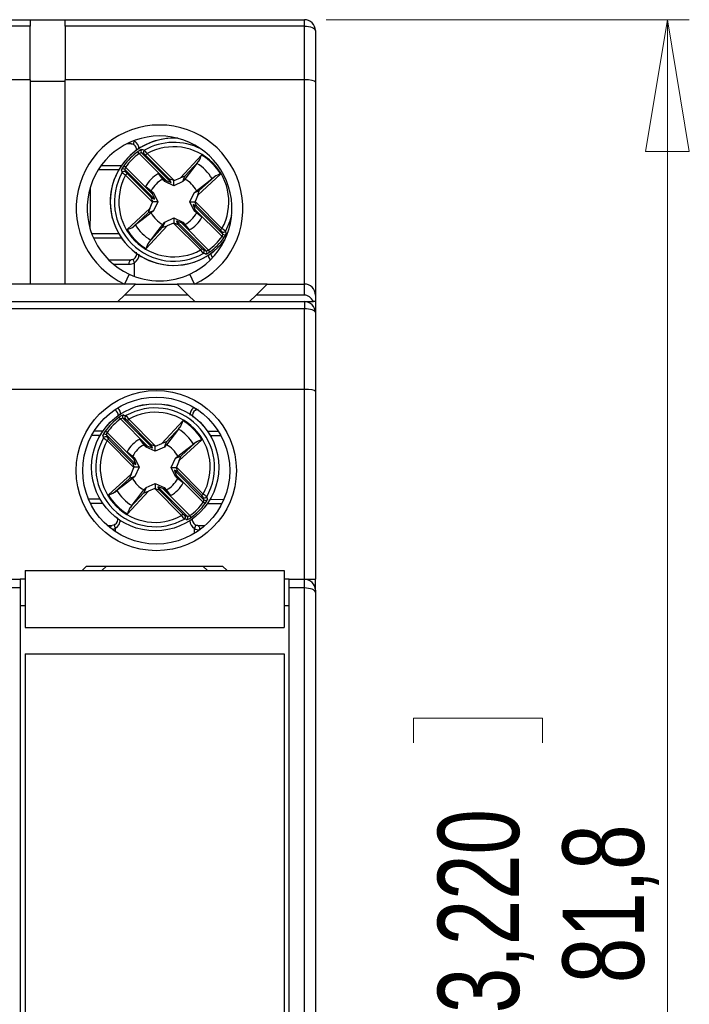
# Model space of a CAD drawing. Header units: millimetres. Extents: x 0 to 420, y 0 to 297.
# Tile 14 of 16: x 211 to 241, y 210 to 255. Entities that reach past the tile are written whole.
import ezdxf

# ---------------------------------------------------------------- set-up
doc = ezdxf.new("R2010")
doc.units = ezdxf.units.MM
doc.styles.add('SLDTEXTSTYLE3', font='TXT', dxfattribs={"width": 0.75})
doc.dimstyles.new('SLDDIMSTYLE0', dxfattribs={"dimtxt": 3.704167, "dimasz": 6, "dimexe": 0, "dimexo": 0.0625, "dimgap": 0.926042, "dimtad": 1, "dimdec": 1, "dimrnd": 1e-09, "dimzin": 12, "dimdsep": 46, "dimtxsty": 'SLDTEXTSTYLE3', "dimblk1": 'CLOSED', "dimblk2": 'CLOSED', "dimsah": 1, "dimcen": 0.09, "dimadec": 0, "dimazin": 3, "dimtfac": 1, "dimtdec": 1, "dimtofl": 0, "dimtmove": 0, "dimatfit": 3, "dimldrblk": 'CLOSED', "dimfxl": 0, "dimfrac": 2, "dimtolj": 1, "dimtzin": 12, "dimarcsym": 0})

# ---------------------------------------------------------------- blocks, each defined once
blk = doc.blocks.new('_CLOSED')
at = {"color": 0, "linetype": 'ByBlock', "lineweight": -2}
for p, q in [((-1, 0.166667), (0, 0)), ((-1, 0.166667), (-1, -0.166667)), ((0, 0), (-1, -0.166667)), ((0, 0), (-1, 0))]:
    blk.add_line(p, q, dxfattribs=at)
blk = doc.blocks.new('_D')
at = {"color": 7, "linetype": 'Continuous', "lineweight": 18}
for p, q in [((224.712, 255.324), (241.257, 255.324)), ((240.257, 173.524), (240.257, 255.324)), ((228.682, 222.359), (228.682, 223.486)), ((228.682, 223.486), (234.567, 223.486)), ((234.567, 223.486), (234.567, 222.359)), ((228.682, 210.046), (228.682, 208.92)), ((234.567, 208.92), (234.567, 210.046)), ((228.682, 208.92), (234.567, 208.92)), ((224.712, 173.524), (241.257, 173.524))]:
    blk.add_line(p, q, dxfattribs=at)
at = {"color": 7, "linetype": 'Continuous', "lineweight": 18, "xscale": 6, "yscale": 6}
for p, rotation in [((240.257, 255.324, 28.24), 90.0000000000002), ((240.257, 173.524, 28.24), 270.0000000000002)]:
    blk.add_blockref('_CLOSED', p, dxfattribs=dict(at, rotation=rotation))
at = {"color": 7, "linetype": 'Continuous', "lineweight": 18, "char_height": 3.7042, "attachment_point": 1, "rotation": 90, "style": 'SLDTEXTSTYLE3'}
for s, insert in [('3,220', (229.792, 210.046)), ('81,8', (235.482, 211.415))]:
    blk.add_mtext(s, dxfattribs=dict(at, insert=insert))

msp = doc.modelspace()

# ---------------------------------------------------------------- linework, layer by layer
at = {"color": 7, "linetype": 'Continuous', "lineweight": 25}
for p, q in [((202.612, 255.324), (211.212, 255.324)), ((211.212, 255.036), (202.612, 255.036)), ((211.212, 255.324), (212.812, 255.324)), ((211.212, 255.324), (211.212, 255.036)), ((211.212, 252.59), (211.212, 255.036)), ((212.812, 255.324), (223.712, 255.324)), ((212.812, 255.036), (212.812, 255.324)), ((223.712, 255.036), (212.812, 255.036)), ((212.812, 255.036), (212.812, 252.59)), ((223.712, 255.036), (223.712, 255.324)), ((223.712, 252.59), (223.712, 255.036)), ((224.212, 254.824), (224.212, 252.48)), ((211.212, 252.59), (202.612, 252.59)), ((211.212, 252.59), (211.212, 243.274)), ((211.212, 252.524), (212.812, 252.524)), ((223.712, 252.59), (212.812, 252.59)), ((212.812, 243.274), (212.812, 252.59)), ((223.712, 243.274), (223.712, 252.59)), ((224.212, 252.48), (224.212, 242.774)), ((215.812, 249.674), (215.633, 249.674)), ((216.179, 249.223), (216.121, 249.304)), ((217.412, 247.99), (216.179, 249.223)), ((216.29, 249.253), (217.634, 247.909)), ((216.4, 249.219), (216.29, 249.253)), ((216.478, 249.149), (216.549, 249.219)), ((217.572, 248.056), (216.478, 249.149)), ((216.549, 249.219), (217.775, 247.994)), ((218.069, 248.115), (219.021, 249.153)), ((214.449, 248.674), (215.377, 248.674)), ((215.563, 248.607), (215.482, 248.665)), ((218.817, 248.77), (218.268, 248.051)), ((218.906, 248.88), (218.271, 248.187)), ((215.533, 248.496), (215.567, 248.386)), ((216.877, 247.152), (215.533, 248.496)), ((215.563, 248.607), (216.796, 247.374)), ((215.567, 248.237), (215.637, 248.308)), ((216.793, 247.011), (215.567, 248.237)), ((215.637, 248.308), (216.731, 247.215)), ((217.255, 248.051), (217.06, 248.307)), ((217.06, 248.307), (217.314, 248.03)), ((218.177, 247.946), (218.271, 248.187)), ((219.89, 248.283), (218.852, 247.332)), ((218.924, 247.534), (219.617, 248.169)), ((216.479, 247.726), (216.735, 247.531)), ((216.756, 247.472), (216.479, 247.726)), ((217.347, 247.946), (217.314, 248.03)), ((217.314, 248.03), (217.412, 247.99)), ((217.762, 247.759), (217.347, 247.946)), ((217.634, 247.909), (217.572, 248.056)), ((217.762, 247.759), (217.762, 247.988)), ((218.177, 247.946), (217.762, 247.759)), ((217.775, 247.994), (218.069, 248.115)), ((216.735, 247.531), (216.84, 247.439)), ((216.796, 247.374), (216.756, 247.472)), ((216.84, 247.439), (216.756, 247.472)), ((216.84, 247.439), (217.027, 247.024)), ((218.497, 247.024), (218.684, 247.439)), ((218.684, 247.439), (218.924, 247.534)), ((218.684, 247.439), (218.789, 247.531)), ((218.852, 247.332), (218.731, 247.037)), ((216.671, 246.717), (216.793, 247.011)), ((216.731, 247.215), (216.877, 247.152)), ((217.027, 247.024), (216.798, 247.024)), ((217.027, 247.024), (216.84, 246.609)), ((218.497, 247.024), (218.725, 247.024)), ((218.684, 246.609), (218.497, 247.024)), ((218.793, 246.834), (218.647, 246.896)), ((218.647, 246.896), (219.99, 245.553)), ((218.731, 247.037), (219.957, 245.811)), ((219.886, 245.741), (218.793, 246.834)), ((215.633, 245.765), (216.671, 246.717)), ((216.599, 246.515), (215.906, 245.88)), ((216.84, 246.609), (216.599, 246.515)), ((216.84, 246.609), (216.735, 246.518)), ((218.684, 246.609), (218.768, 246.576)), ((218.789, 246.518), (218.684, 246.609)), ((218.727, 246.675), (218.768, 246.576)), ((219.96, 245.442), (218.727, 246.675)), ((218.768, 246.576), (219.045, 246.322)), ((219.045, 246.322), (218.789, 246.518)), ((217.454, 245.934), (216.503, 244.896)), ((217.347, 246.102), (217.253, 245.862)), ((217.255, 245.997), (217.347, 246.102)), ((217.347, 246.102), (217.762, 246.289)), ((217.749, 246.055), (217.454, 245.934)), ((218.975, 244.829), (217.749, 246.055)), ((217.762, 246.289), (217.762, 246.061)), ((217.762, 246.289), (218.177, 246.102)), ((217.89, 246.139), (217.952, 245.993)), ((219.233, 244.796), (217.89, 246.139)), ((217.952, 245.993), (219.045, 244.9)), ((218.21, 246.018), (218.111, 246.059)), ((218.111, 246.059), (219.344, 244.826)), ((218.177, 246.102), (218.21, 246.018)), ((218.177, 246.102), (218.268, 245.997)), ((218.464, 245.741), (218.21, 246.018)), ((218.268, 245.997), (218.464, 245.741)), ((216.617, 245.169), (217.253, 245.862)), ((219.957, 245.811), (219.886, 245.741)), ((219.99, 245.553), (219.957, 245.663)), ((215.377, 245.374), (214.1, 245.374)), ((220.041, 245.383), (219.96, 245.442)), ((219.045, 244.9), (218.975, 244.829)), ((219.123, 244.829), (219.233, 244.796)), ((219.403, 244.745), (219.344, 244.826)), ((214.795, 244.374), (215.812, 244.374)), ((215.728, 243.728), (215.519, 243.274)), ((218.705, 243.274), (218.495, 243.728)), ((216.012, 243.274), (207.812, 243.274)), ((215.512, 242.774), (216.012, 243.274)), ((216.012, 243.274), (217.912, 243.274)), ((217.912, 243.274), (218.412, 242.774)), ((222.012, 243.274), (217.912, 243.274)), ((221.512, 242.774), (222.012, 243.274)), ((222.012, 243.274), (223.712, 243.274)), ((223.712, 242.774), (223.712, 243.274)), ((215.512, 242.774), (215.212, 242.474)), ((218.412, 242.774), (215.512, 242.774)), ((218.712, 242.474), (218.412, 242.774)), ((221.512, 242.774), (221.212, 242.474)), ((223.712, 242.774), (221.512, 242.774)), ((224.212, 242.774), (224.212, 242.474)), ((179.912, 242.474), (223.712, 242.474)), ((223.712, 242.474), (224.121, 242.474)), ((223.712, 242.474), (223.712, 242.15)), ((224.212, 242.474), (224.121, 242.474)), ((224.212, 242.474), (224.212, 241.974)), ((223.712, 242.15), (179.912, 242.15)), ((223.712, 238.474), (223.712, 242.15)), ((224.212, 241.974), (224.212, 238.384)), ((223.712, 238.474), (179.912, 238.474)), ((223.712, 229.824), (223.712, 238.474)), ((224.212, 238.384), (224.212, 229.824)), ((215.335, 237.126), (215.277, 237.207)), ((216.565, 235.889), (215.335, 237.126)), ((215.447, 237.155), (216.786, 235.808)), ((215.557, 237.122), (215.447, 237.155)), ((215.634, 237.051), (215.705, 237.121)), ((216.725, 235.954), (215.634, 237.051)), ((215.705, 237.121), (216.928, 235.892)), ((217.223, 236.012), (218.177, 237.047)), ((214.14, 236.581), (214.532, 236.58)), ((214.718, 236.512), (214.637, 236.57)), ((214.718, 236.512), (215.947, 235.275)), ((217.972, 236.665), (217.421, 235.948)), ((218.061, 236.775), (217.424, 236.083)), ((219.301, 236.566), (219.793, 236.564)), ((214.687, 236.401), (214.721, 236.29)), ((216.027, 235.053), (214.687, 236.401)), ((214.72, 236.142), (214.791, 236.212)), ((215.943, 234.912), (214.72, 236.142)), ((214.791, 236.212), (215.881, 235.116)), ((216.213, 236.208), (216.467, 235.93)), ((216.408, 235.951), (216.213, 236.208)), ((217.33, 235.843), (217.424, 236.083)), ((219.044, 236.176), (218.003, 235.227)), ((218.075, 235.428), (218.771, 236.062)), ((215.907, 235.374), (215.631, 235.628)), ((215.631, 235.628), (215.886, 235.432)), ((216.499, 235.846), (216.467, 235.93)), ((216.467, 235.93), (216.565, 235.889)), ((216.914, 235.658), (216.499, 235.846)), ((216.786, 235.808), (216.725, 235.954)), ((216.914, 235.658), (216.915, 235.886)), ((217.33, 235.843), (216.914, 235.658)), ((216.928, 235.892), (217.223, 236.012)), ((215.886, 235.432), (215.991, 235.34)), ((215.947, 235.275), (215.907, 235.374)), ((215.991, 235.34), (215.907, 235.374)), ((215.991, 235.34), (216.177, 234.925)), ((217.647, 234.921), (217.835, 235.335)), ((217.835, 235.335), (218.075, 235.428)), ((217.835, 235.335), (217.94, 235.426)), ((218.003, 235.227), (217.881, 234.933)), ((215.821, 234.618), (215.943, 234.912)), ((215.881, 235.116), (216.027, 235.053)), ((216.177, 234.925), (215.948, 234.925)), ((216.177, 234.925), (215.989, 234.51)), ((217.647, 234.921), (217.875, 234.92)), ((217.832, 234.505), (217.647, 234.921)), ((217.942, 234.729), (217.796, 234.792)), ((217.796, 234.792), (219.136, 233.445)), ((217.881, 234.933), (219.103, 233.703)), ((219.033, 233.633), (217.942, 234.729)), ((214.78, 233.67), (215.821, 234.618)), ((215.748, 234.417), (215.053, 233.784)), ((215.989, 234.51), (215.748, 234.417)), ((215.989, 234.51), (215.883, 234.419)), ((217.832, 234.505), (217.916, 234.472)), ((217.937, 234.413), (217.832, 234.505)), ((217.876, 234.57), (217.916, 234.472)), ((219.106, 233.334), (217.876, 234.57)), ((217.916, 234.472), (218.193, 234.217)), ((218.193, 234.217), (217.937, 234.413)), ((216.601, 233.833), (215.647, 232.798)), ((216.494, 234.002), (216.399, 233.762)), ((216.402, 233.897), (216.494, 234.002)), ((216.494, 234.002), (216.91, 234.188)), ((216.896, 233.954), (216.601, 233.833)), ((218.118, 232.724), (216.896, 233.954)), ((216.91, 234.188), (216.909, 233.959)), ((216.91, 234.188), (217.324, 234)), ((217.037, 234.037), (217.099, 233.891)), ((218.377, 232.69), (217.037, 234.037)), ((217.099, 233.891), (218.189, 232.794)), ((217.357, 233.916), (217.259, 233.956)), ((217.259, 233.956), (218.488, 232.72)), ((217.324, 234), (217.357, 233.916)), ((217.324, 234), (217.415, 233.894)), ((217.61, 233.638), (217.357, 233.916)), ((217.415, 233.894), (217.61, 233.638)), ((215.762, 233.07), (216.399, 233.762)), ((219.103, 233.703), (219.033, 233.633)), ((219.136, 233.445), (219.103, 233.555)), ((214.522, 233.28), (213.963, 233.281)), ((219.186, 233.275), (219.106, 233.334)), ((219.952, 233.264), (219.292, 233.266)), ((218.189, 232.794), (218.118, 232.724)), ((218.267, 232.724), (218.377, 232.69)), ((218.546, 232.639), (218.488, 232.72)), ((214.727, 232.279), (214.954, 232.278)), ((218.854, 232.267), (219.182, 232.266)), ((210.987, 230.22), (210.987, 227.62)), ((210.987, 230.22), (222.787, 230.22)), ((213.583, 230.22), (213.787, 230.424)), ((213.787, 230.424), (214.687, 230.424)), ((214.687, 230.424), (214.483, 230.22)), ((214.687, 230.424), (219.087, 230.424)), ((219.291, 230.22), (219.087, 230.424)), ((219.087, 230.424), (219.987, 230.424)), ((220.191, 230.22), (219.987, 230.424)), ((222.787, 230.22), (222.787, 227.62)), ((210.262, 229.824), (210.762, 229.824)), ((210.762, 229.824), (210.762, 229.424)), ((210.987, 229.824), (210.762, 229.824)), ((223.012, 229.824), (222.787, 229.824)), ((223.012, 229.424), (223.012, 229.824)), ((223.012, 229.824), (223.712, 229.824)), ((223.712, 229.424), (223.712, 229.824)), ((223.712, 229.824), (224.212, 229.824)), ((224.212, 229.324), (224.212, 229.824)), ((210.762, 229.424), (209.862, 229.424)), ((210.762, 229.424), (210.762, 199.424)), ((223.712, 229.424), (223.012, 229.424)), ((223.012, 199.424), (223.012, 229.424)), ((223.712, 199.424), (223.712, 229.424)), ((224.212, 229.324), (224.212, 229.217)), ((224.212, 229.217), (224.212, 199.631)), ((210.762, 228.624), (210.987, 228.624)), ((222.787, 228.624), (223.012, 228.624)), ((210.987, 227.62), (222.787, 227.62)), ((210.987, 226.428), (210.987, 198.628)), ((210.987, 226.428), (222.787, 226.428)), ((222.787, 226.428), (222.787, 198.628))]:
    msp.add_line(p, q, dxfattribs=at)
at = {"color": 1, "linetype": 'Continuous', "lineweight": 25}
for p, q in [((215.946, 249.811), (215.964, 249.8)), ((215.964, 249.8), (215.964, 249.818)), ((215.25, 248.474), (214.314, 248.474)), ((214.019, 245.574), (215.25, 245.574)), ((215.726, 244.174), (215.017, 244.174)), ((215.964, 243.638), (215.964, 244.249)), ((214.404, 236.38), (214.022, 236.381)), ((219.911, 236.364), (219.427, 236.365)), ((213.871, 233.481), (214.396, 233.48)), ((219.419, 233.465), (220.045, 233.464)), ((215.105, 231.986), (215.105, 232.152)), ((218.701, 231.911), (218.702, 232.142))]:
    msp.add_line(p, q, dxfattribs=at)
at = {"color": 7, "linetype": 'Continuous', "lineweight": 25, "flags": 128}
for points in [[(223.712, 255.036), (223.809, 255.032), (223.903, 255.02), (223.99, 255), (224.065, 254.974), (224.127, 254.942), (224.174, 254.905), (224.202, 254.866), (224.212, 254.824)], [(215.812, 249.674), (215.86, 249.669), (215.936, 249.635)], [(216.309, 249.409), (216.332, 249.402), (216.422, 249.377)], [(218.817, 248.77), (218.884, 248.854), (218.906, 248.88)], [(215.409, 248.364), (215.403, 248.388), (215.377, 248.477)], [(219.617, 248.169), (219.6, 248.154), (219.508, 248.079)], [(217.347, 247.946), (217.295, 248.006), (217.255, 248.051)], [(218.268, 248.051), (218.229, 248.006), (218.177, 247.946)], [(218.789, 247.531), (219.208, 247.851), (219.508, 248.079)], [(216.735, 246.518), (216.316, 246.198), (216.016, 245.969)], [(215.906, 245.88), (215.923, 245.894), (216.016, 245.969)], [(216.707, 245.278), (216.935, 245.578), (217.255, 245.997)], [(220.114, 245.684), (220.121, 245.661), (220.146, 245.572)], [(216.707, 245.278), (216.639, 245.195), (216.617, 245.169)], [(219.215, 244.64), (219.192, 244.647), (219.102, 244.672)], [(215.726, 244.174), (215.728, 244.213), (215.733, 244.251), (215.741, 244.285), (215.751, 244.316), (215.764, 244.341), (215.779, 244.359), (215.795, 244.37), (215.812, 244.374)], [(215.936, 244.414), (215.89, 244.389), (215.812, 244.374)], [(224.212, 241.974), (224.202, 242.009), (224.174, 242.042), (224.127, 242.072), (224.065, 242.098), (223.99, 242.12), (223.903, 242.137), (223.809, 242.147), (223.712, 242.15)], [(218.745, 237.528), (218.791, 237.552), (218.869, 237.567)], [(215.466, 237.311), (215.489, 237.305), (215.579, 237.279)], [(217.972, 236.665), (218.039, 236.749), (218.061, 236.775)], [(214.563, 236.269), (214.557, 236.293), (214.532, 236.382)], [(218.771, 236.062), (218.753, 236.047), (218.661, 235.973)], [(216.499, 235.846), (216.447, 235.906), (216.408, 235.951)], [(217.421, 235.948), (217.382, 235.903), (217.33, 235.843)], [(217.94, 235.426), (218.36, 235.745), (218.661, 235.973)], [(215.883, 234.419), (215.463, 234.101), (215.163, 233.873)], [(215.053, 233.784), (215.07, 233.798), (215.163, 233.873)], [(215.852, 233.18), (216.081, 233.479), (216.402, 233.897)], [(219.26, 233.576), (219.267, 233.553), (219.292, 233.463)], [(215.852, 233.18), (215.784, 233.097), (215.762, 233.07)], [(218.358, 232.534), (218.335, 232.541), (218.245, 232.567)], [(215.079, 232.318), (215.033, 232.293), (214.954, 232.278)], [(218.854, 232.267), (218.805, 232.273), (218.729, 232.307)], [(218.854, 232.267), (218.87, 232.263), (218.887, 232.252), (218.901, 232.233), (218.914, 232.208), (218.925, 232.178), (218.933, 232.143), (218.937, 232.106), (218.939, 232.067)]]:
    msp.add_lwpolyline(points, dxfattribs=at)
at = {"color": 1, "linetype": 'Continuous', "lineweight": 25, "flags": 128}
for points in [[(215.964, 249.8), (215.947, 249.767), (215.934, 249.735), (215.925, 249.705), (215.922, 249.68), (215.923, 249.658), (215.929, 249.643), (215.936, 249.635)], [(220.396, 246.399), (220.321, 246.143), (220.114, 245.684)], [(219.427, 244.382), (219.36, 244.506), (219.344, 244.595)], [(215.964, 244.249), (215.947, 244.282), (215.934, 244.314), (215.925, 244.343), (215.922, 244.369), (215.923, 244.39), (215.929, 244.406), (215.937, 244.414)], [(215.085, 237.549), (215.086, 237.546), (215.094, 237.538)], [(214.875, 232.154), (214.875, 232.155), (214.883, 232.19), (214.894, 232.22), (214.907, 232.245), (214.922, 232.263), (214.938, 232.275), (214.954, 232.278)], [(215.105, 232.152), (215.089, 232.186), (215.076, 232.217), (215.068, 232.247), (215.064, 232.273), (215.065, 232.294), (215.071, 232.31), (215.079, 232.318)], [(218.729, 232.307), (218.737, 232.299), (218.743, 232.283), (218.744, 232.262), (218.74, 232.236), (218.732, 232.207), (218.719, 232.175), (218.702, 232.142)]]:
    msp.add_lwpolyline(points, dxfattribs=at)
at = {"color": 7, "linetype": 'Continuous', "lineweight": 25}
for centre, radius in [((216.962, 234.774), 3.65), ((216.962, 234.774), 3.35), ((216.912, 234.923), 2.9), ((216.912, 234.923), 2.899)]:
    msp.add_circle(centre, radius, dxfattribs=at)
for centre, radius, start, end in [((223.712, 254.824), 0.5, 0, 90), ((217.112, 246.724), 3.8, 294.784, 245.216), ((217.112, 246.724), 3.3, 294.784, 245.216), ((217.762, 247.024), 2.9, 86.4907, 180), ((215.774, 249.391), 0.293, 353.2998, 56.4624), ((217.762, 247.024), 2.508, 331.0781, 118.9219), ((217.762, 247.024), 2.809, 125.7498, 144.2502), ((217.762, 247.024), 2.709, 125.7498, 144.2502), ((216.506, 248.835), 0.606, 108.9262, 129.3868), ((216.289, 249.036), 0.217, 89.7593, 120.5567), ((216.362, 249.323), 0.1, 121.7574, 224.4968), ((216.472, 249.29), 0.1, 120.0913, 224.4788), ((216.017, 248.718), 0.631, 43.0173, 52.5616), ((214.842, 247.968), 2.117, 36.2344, 41.7076), ((217.977, 249.431), 1.08, 329.3376, 345.0939), ((217.762, 247.024), 2.473, 30.6058, 59.3942), ((215.918, 248.299), 0.57, 139.9468, 161.7402), ((217.762, 247.024), 2.04, 31.1435, 58.8565), ((217.762, 247.024), 2.707, 150.3316, 299.6684), ((217.762, 247.024), 2.508, 151.0781, 298.9219), ((215.463, 248.424), 0.1, 45.5032, 148.2426), ((215.496, 248.314), 0.1, 45.5212, 149.9087), ((216.402, 249.43), 1.456, 227.0501, 235.0079), ((215.707, 248.508), 0.174, 145.5687, 184.1153), ((216.019, 248.725), 0.566, 216.8844, 227.5368), ((217.762, 247.024), 1.463, 118.6836, 151.3164), ((220.168, 247.24), 1.08, 104.9061, 120.6624), ((217.762, 247.024), 1.145, 116.2477, 153.7523), ((217.762, 247.024), 1.145, 26.2477, 63.7523), ((159.907, 247.024), 54.055, 358.6886, 0.7104), ((217.762, 247.024), 2.9, 180, 323.0596), ((217.762, 247.024), 1.145, 206.2477, 243.7523), ((217.762, 247.024), 1.145, 296.2477, 333.7523), ((217.762, 247.024), 2.04, 211.1435, 238.8565), ((217.762, 247.024), 1.463, 298.6836, 331.3164), ((215.356, 246.809), 1.08, 284.9061, 300.6624), ((217.762, 247.024), 2.473, 210.6058, 239.3942), ((219.504, 245.323), 0.566, 36.8844, 47.5368), ((219.122, 244.618), 1.456, 47.0501, 55.0079), ((220.027, 245.735), 0.1, 225.5212, 329.9087), ((219.816, 245.54), 0.174, 325.5687, 4.1153), ((220.061, 245.624), 0.1, 225.5032, 328.2426), ((219.605, 245.75), 0.57, 319.9468, 341.7402), ((217.546, 244.618), 1.08, 149.3376, 165.0939), ((217.762, 247.024), 2.709, 305.7498, 324.2502), ((217.762, 247.024), 2.809, 305.7498, 324.2502), ((215.799, 244.652), 0.272, 300.2203, 17.2076), ((220.682, 246.08), 2.117, 216.2344, 221.7076), ((219.507, 245.331), 0.631, 223.0173, 232.5616), ((219.051, 244.759), 0.1, 300.0913, 44.4788), ((219.162, 244.725), 0.1, 301.7574, 44.4968), ((219.018, 245.214), 0.606, 288.9262, 309.3868), ((219.234, 245.012), 0.217, 269.7593, 300.5567), ((219.717, 244.656), 0.261, 169.7277, 217.953), ((215.725, 244.595), 0.42, 270.2192, 304.6136), ((217.112, 246.724), 3.3, 245.216, 294.784), ((223.712, 242.774), 0.5, 0, 90), ((223.712, 241.974), 0.5, 0, 90), ((214.931, 237.295), 0.293, 353.1341, 56.2968), ((216.912, 234.923), 2.707, 330.166, 119.5027), ((216.912, 234.923), 2.508, 330.9124, 118.7563), ((218.881, 237.29), 0.271, 119.9923, 196.697), ((216.912, 234.923), 2.809, 125.5842, 144.0845), ((216.912, 234.923), 2.709, 125.5842, 144.0845), ((215.661, 236.737), 0.606, 108.7606, 129.2211), ((215.445, 236.939), 0.217, 89.5937, 120.3911), ((215.518, 237.226), 0.1, 121.5918, 224.3312), ((215.629, 237.192), 0.1, 119.9257, 224.3132), ((215.172, 236.622), 0.631, 42.8517, 52.396), ((213.994, 235.875), 2.117, 36.0688, 41.5419), ((217.134, 237.328), 1.08, 329.172, 344.9283), ((216.912, 234.923), 2.473, 30.4402, 59.2286), ((215.072, 236.202), 0.57, 139.7812, 161.5746), ((214.861, 236.413), 0.174, 145.4031, 183.9497), ((216.912, 234.923), 2.04, 30.9779, 58.6908), ((216.912, 234.923), 2.707, 150.166, 299.5027), ((216.912, 234.923), 2.508, 150.9124, 298.7563), ((214.617, 236.329), 0.1, 45.3376, 148.077), ((214.65, 236.219), 0.1, 45.3555, 149.7431), ((215.559, 237.333), 1.456, 226.8845, 234.8423), ((215.174, 236.629), 0.566, 216.7188, 227.3712), ((216.912, 234.923), 1.463, 118.518, 151.1508), ((219.319, 235.131), 1.08, 104.7405, 120.4968), ((216.912, 234.923), 1.145, 116.0821, 153.5867), ((216.912, 234.923), 1.145, 26.0821, 63.5867), ((216.912, 234.923), 1.145, 206.0821, 243.5867), ((216.912, 234.923), 1.145, 296.0821, 333.5867), ((216.912, 234.923), 2.04, 210.9779, 238.6908), ((216.912, 234.923), 1.463, 298.518, 331.1508), ((214.505, 234.714), 1.08, 284.7405, 300.4968), ((216.912, 234.923), 2.473, 210.4402, 239.2286), ((218.649, 233.217), 0.566, 36.7188, 47.3712), ((218.265, 232.513), 1.456, 46.8845, 54.8423), ((219.173, 233.626), 0.1, 225.3555, 329.7431), ((218.962, 233.433), 0.174, 325.4031, 3.9497), ((219.207, 233.516), 0.1, 225.3376, 328.077), ((218.751, 233.643), 0.57, 319.7812, 341.5746), ((216.689, 232.517), 1.08, 149.172, 164.9283), ((216.912, 234.923), 2.709, 305.5842, 324.0845), ((216.912, 234.923), 2.809, 305.5842, 324.0845), ((214.942, 232.556), 0.272, 300.0547, 17.042), ((219.829, 233.97), 2.117, 216.0688, 221.5419), ((218.652, 233.224), 0.631, 222.8517, 232.396), ((218.195, 232.654), 0.1, 299.9257, 44.3132), ((218.305, 232.62), 0.1, 301.5918, 44.3312), ((218.163, 233.108), 0.606, 288.7606, 309.2211), ((218.378, 232.907), 0.217, 269.5937, 300.3911), ((218.893, 232.55), 0.293, 170.9449, 236.1312), ((218.942, 232.487), 0.42, 235.2208, 269.6152), ((223.712, 229.324), 0.5, 0, 90)]:
    msp.add_arc(centre, radius, start, end, dxfattribs=at)
at = {"color": 1, "linetype": 'Continuous', "lineweight": 25}
for centre, radius, start, end in [((217.762, 247.024), 2.899, 86.3747, 323.1755), ((215.828, 249.751), 0.0785, 194.6967, 258.155), ((215.709, 249.397), 0.477, 2.7177, 57.6878), ((217.762, 247.024), 2.707, 62.9071, 119.6684), ((215.711, 244.65), 0.474, 302.1948, 357.7341), ((214.952, 237.329), 0.39, 359.0092, 47.5765), ((218.914, 237.303), 0.42, 128.1441, 180.7612), ((218.687, 237.574), 0.0742, 320.6472, 23.6477), ((214.854, 232.554), 0.474, 302.0292, 357.5685), ((218.939, 232.529), 0.454, 185.0016, 238.4336), ((214.865, 232.505), 0.427, 282.7927, 304.306)]:
    msp.add_arc(centre, radius, start, end, dxfattribs=at)
at = {"color": 7, "linetype": 'Continuous', "lineweight": 25}
for centre, major_axis, ratio, start_param, end_param in [((223.712, 252.48), (0.5, 0), 0.221695, 0, 1.570796), ((218.053, 248.096), (0.218, 0.091), 0.04428, 6.24051, 7.758946), ((217.393, 248.009), (0.241, -0.1), 0.040112, 4.809235, 6.32409), ((217.812, 247.956), (0.241, -0.1), 0.040112, 1.799222, 3.182497), ((217.783, 247.985), (0.1, 0.041), 0.096832, 1.611647, 1.743226), ((216.777, 247.393), (-0.1, 0.241), 0.040112, 3.100688, 4.615543), ((218.834, 247.315), (0.091, 0.218), 0.04428, 4.807424, 6.325861), ((216.83, 246.974), (-0.1, 0.241), 0.040112, 6.242281, 7.625556), ((216.801, 247.003), (0.041, 0.1), 0.096832, 1.398366, 1.529945), ((218.746, 246.655), (-0.1, 0.241), 0.040112, 6.242281, 7.757136), ((218.723, 247.045), (0.041, 0.1), 0.096832, 4.539959, 4.671538), ((218.693, 247.075), (-0.1, 0.241), 0.040112, 3.100688, 4.483964), ((216.69, 246.733), (0.091, 0.218), 0.04428, 1.665832, 3.184268), ((217.471, 245.952), (0.218, 0.091), 0.04428, 3.098917, 4.617354), ((217.741, 246.063), (0.1, 0.041), 0.096832, 4.75324, 4.884819), ((217.711, 246.093), (0.241, -0.1), 0.040112, 4.940814, 6.32409), ((218.131, 246.04), (0.241, -0.1), 0.040112, 1.667642, 3.182497), ((223.712, 242.067), (0, -0.707), 0.707107, 2.1843, 3.141593), ((223.712, 238.384), (0.5, 0), 0.181335, 0, 1.570796), ((217.206, 235.994), (0.218, 0.09), 0.04428, 6.24051, 7.758946), ((216.546, 235.908), (0.241, -0.101), 0.040112, 4.809235, 6.32409), ((216.965, 235.854), (0.241, -0.101), 0.040112, 1.799222, 3.182497), ((216.936, 235.884), (0.101, 0.041), 0.096832, 1.611647, 1.743226), ((215.928, 235.294), (-0.099, 0.241), 0.040112, 3.100688, 4.615543), ((217.985, 235.211), (0.091, 0.218), 0.04428, 4.807424, 6.325861), ((215.98, 234.875), (-0.099, 0.241), 0.040112, 6.242281, 7.625556), ((215.951, 234.904), (0.041, 0.1), 0.096832, 1.398366, 1.529945), ((217.895, 234.551), (-0.099, 0.241), 0.040112, 6.242281, 7.757136), ((217.873, 234.941), (0.041, 0.1), 0.096832, 4.539959, 4.671538), ((217.843, 234.971), (-0.099, 0.241), 0.040112, 3.100688, 4.483964), ((215.839, 234.635), (0.091, 0.218), 0.04428, 1.665832, 3.184268), ((216.618, 233.851), (0.218, 0.09), 0.04428, 3.098917, 4.617354), ((216.888, 233.962), (0.101, 0.041), 0.096832, 4.75324, 4.884819), ((216.858, 233.991), (0.241, -0.101), 0.040112, 4.940814, 6.32409), ((217.278, 233.937), (0.241, -0.101), 0.040112, 1.667642, 3.182497), ((223.712, 229.217), (0.5, 0), 0.414214, 0, 1.570796)]:
    msp.add_ellipse(centre, major_axis=major_axis, ratio=ratio, start_param=start_param, end_param=end_param, dxfattribs=at)

# ---------------------------------------------------------------- dimensions: what is measured, and where the dimension line sits
at = {"color": 7, "linetype": 'Continuous', "lineweight": 18}
dim = msp.add_linear_dim(base=(240.257, 255.324), p1=(223.712, 173.524), p2=(223.712, 255.324), angle=90, dimstyle='SLDDIMSTYLE0', dxfattribs=at)
dim.commit()
dim.dimension.update_dxf_attribs({"geometry": '_D', "text_midpoint": (240.257, 216.203), "dimtype": 160})

doc.saveas('drawing.dxf')
